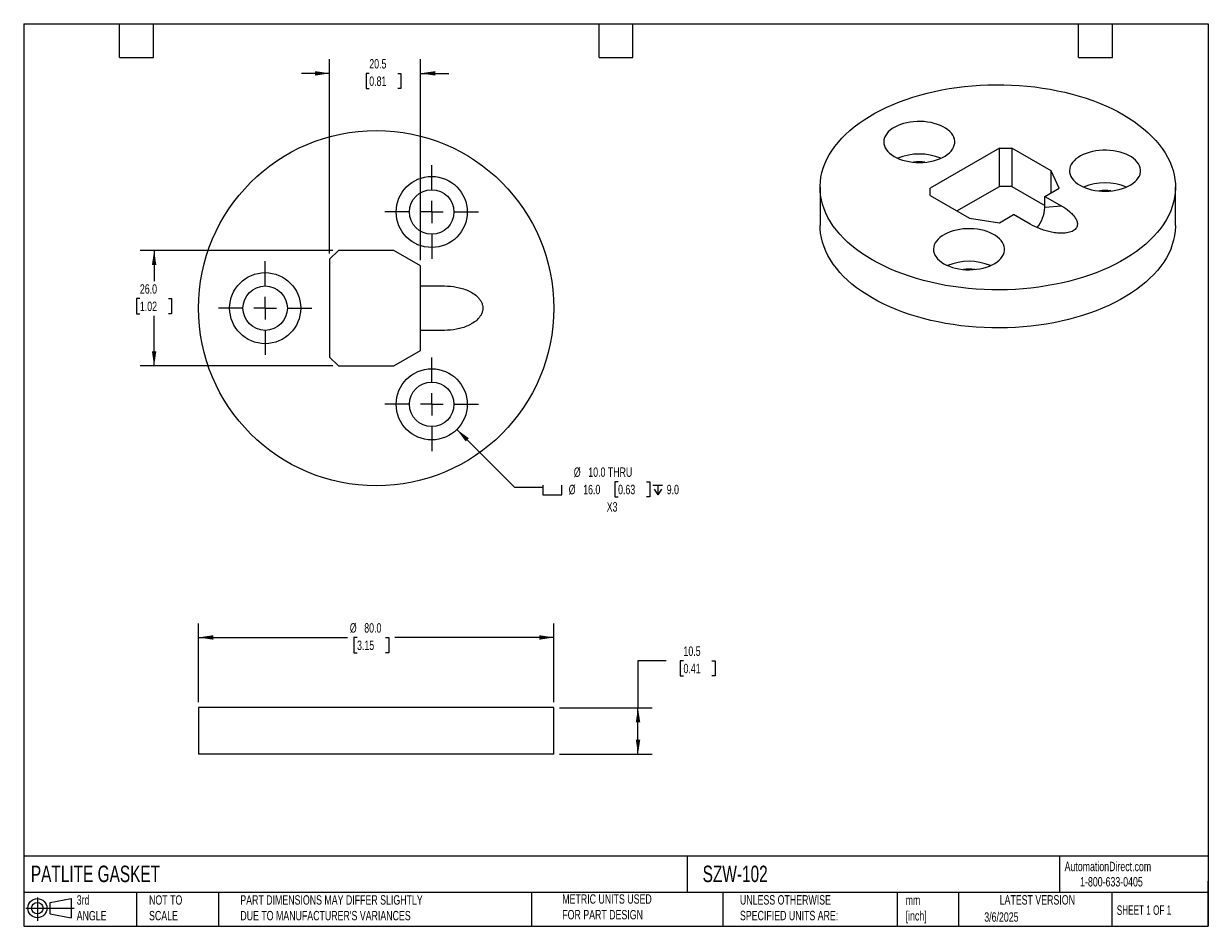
# Model space of a CAD drawing. Header units: millimetres. Extents: x 6 to 273, y 6 to 210.
import ezdxf

# ---------------------------------------------------------------- set-up
doc = ezdxf.new("R2010")
doc.units = ezdxf.units.MM
doc.linetypes.add('SLD-Center', pattern=[19.05, 15.24, -1.27, 1.27, -1.27])
doc.linetypes.add('SLD-Solid', pattern=[0])
doc.layers.add('CENTER', color=40, linetype='SLD-Center')
doc.layers.add('SLD-DEFPOINTS', color=7, linetype='Continuous')
doc.layers.add('DIMENSIONS', color=140, linetype='SLD-Solid', lineweight=25)
doc.layers.add('TEXT', color=140, linetype='SLD-Solid', lineweight=25)
doc.styles.add('SLDTEXTSTYLE0', font='TXT', dxfattribs={"width": 0.7})
doc.styles.add('SLDTEXTSTYLE1', font='TXT', dxfattribs={"width": 0.65})
doc.dimstyles.new('SLDDIMSTYLE0', dxfattribs={"dimtxt": 2.158008, "dimasz": 3.302, "dimexe": 0, "dimexo": 0.0625, "dimgap": 0.539502, "dimtad": 0, "dimtih": 1, "dimtoh": 1, "dimrnd": 1e-09, "dimzin": 12, "dimdsep": 46, "dimtxsty": 'SLDTEXTSTYLE0', "dimsah": 1, "dimcen": 0.09, "dimadec": 0, "dimazin": 3, "dimtfac": 1, "dimtofl": 0, "dimtmove": 0, "dimatfit": 3, "dimfxl": 0, "dimfrac": 2, "dimtolj": 1, "dimtzin": 12, "dimarcsym": 0})
doc.dimstyles.new('SLDDIMSTYLE1', dxfattribs={"dimtxt": 2.158008, "dimasz": 3.302, "dimexe": 0, "dimexo": 0.0625, "dimgap": 0.539502, "dimtad": 0, "dimtih": 1, "dimtoh": 1, "dimrnd": 1e-09, "dimzin": 4, "dimdsep": 46, "dimtxsty": 'SLDTEXTSTYLE0', "dimsah": 1, "dimcen": 0.09, "dimadec": 0, "dimazin": 1, "dimtfac": 1, "dimtofl": 0, "dimtmove": 0, "dimatfit": 3, "dimfxl": 0, "dimfrac": 2, "dimtolj": 1, "dimtzin": 12, "dimarcsym": 0})
doc.dimstyles.new('SLDDIMSTYLE2', dxfattribs={"dimtxt": 2.158008, "dimasz": 3.302, "dimexe": 0, "dimexo": 0.0625, "dimgap": 0.539502, "dimtad": 0, "dimtih": 1, "dimtoh": 1, "dimrnd": 1e-09, "dimzin": 12, "dimdsep": 46, "dimtxsty": 'SLDTEXTSTYLE0', "dimsah": 1, "dimcen": 0.09, "dimadec": 0, "dimazin": 3, "dimtfac": 1, "dimtmove": 0, "dimatfit": 0, "dimfxl": 0, "dimfrac": 2, "dimtolj": 1, "dimtzin": 12, "dimarcsym": 0})
doc.dimstyles.new('SLDDIMSTYLE3', dxfattribs={"dimtxt": 2.158008, "dimasz": 3.302, "dimexe": 0, "dimexo": 0.0625, "dimgap": 0.539502, "dimtad": 0, "dimtih": 1, "dimtoh": 1, "dimrnd": 1e-09, "dimzin": 4, "dimdsep": 46, "dimtxsty": 'SLDTEXTSTYLE0', "dimsah": 1, "dimcen": 0, "dimadec": 0, "dimazin": 1, "dimtfac": 1, "dimtofl": 0, "dimtmove": 0, "dimatfit": 3, "dimfxl": 0, "dimfrac": 2, "dimtolj": 1, "dimtzin": 12, "dimarcsym": 0})

# ---------------------------------------------------------------- blocks, each defined once
blk = doc.blocks.new('Block11')
at = {"color": 7, "linetype": 'SLD-Solid', "lineweight": 18}
for p, q in [((0, 2.88), (10.87, 2.88)), ((2.59, 5.31), (2.59, 0)), ((5.48, 4.17), (10.18, 5.03)), ((5.48, 1.6), (5.48, 4.17)), ((10.18, 5.03), (10.18, 0.73)), ((5.48, 1.6), (10.18, 0.73))]:
    blk.add_line(p, q, dxfattribs=at)
for radius in [2.15, 1.29]:
    blk.add_circle((2.59, 2.88), radius, dxfattribs=at)
blk = doc.blocks.new('Block12')
at = {"layer": 'SLD-DEFPOINTS'}
blk.add_blockref('Block11', (0, 0), dxfattribs=at)
blk = doc.blocks.new('_D')
at = {"layer": 'DIMENSIONS'}
for p, q in [((151, 66.14), (144.65, 66.14)), ((144.65, 66.14), (144.65, 55.57)), ((154.89, 66.14), (154.17, 66.14)), ((154.17, 66.14), (154.17, 62.71)), ((161.31, 66.14), (162.03, 66.14)), ((162.03, 66.14), (162.03, 62.71)), ((154.17, 62.71), (154.89, 62.71)), ((162.03, 62.71), (161.31, 62.71)), ((126.99, 55.57), (147.83, 55.57)), ((144.65, 45.07), (144.65, 55.57)), ((126.99, 45.07), (147.83, 45.07))]:
    blk.add_line(p, q, dxfattribs=at)
for points in [[(144.65, 55.57), (144.15, 52.27), (145.16, 52.27)], [(144.65, 45.07), (145.16, 48.37), (144.15, 48.37)]]:
    blk.add_solid(points, dxfattribs=at)
at = {"layer": 'DIMENSIONS', "char_height": 2.117, "attachment_point": 1, "style": 'SLDTEXTSTYLE0'}
for s, insert in [('10.5', (154.89, 69.35)), ('0.41', (154.89, 65.44))]:
    blk.add_mtext(s, dxfattribs=dict(at, insert=insert))
blk = doc.blocks.new('_D_1')
at = {"layer": 'DIMENSIONS'}
for p, q in [((45.72, 56.84), (45.72, 74.55)), ((125.72, 56.84), (125.72, 74.55)), ((45.72, 71.38), (79.28, 71.38)), ((81.4, 71.38), (80.67, 71.38)), ((80.67, 71.38), (80.67, 67.95)), ((87.81, 71.38), (88.53, 71.38)), ((88.53, 71.38), (88.53, 67.95)), ((125.72, 71.38), (89.92, 71.38)), ((80.67, 67.95), (81.4, 67.95)), ((88.53, 67.95), (87.81, 67.95))]:
    blk.add_line(p, q, dxfattribs=at)
for points in [[(45.72, 71.38), (49.02, 70.87), (49.02, 71.88)], [(125.72, 71.38), (122.41, 71.88), (122.41, 70.87)]]:
    blk.add_solid(points, dxfattribs=at)
at = {"layer": 'DIMENSIONS', "char_height": 2.117, "attachment_point": 1, "style": 'SLDTEXTSTYLE0'}
for s, insert in [('%%c', (79.77, 74.59)), ('80.0', (83.02, 74.59)), ('3.15', (81.4, 70.67))]:
    blk.add_mtext(s, dxfattribs=dict(at, insert=insert))
blk = doc.blocks.new('_D_2')
at = {"layer": 'DIMENSIONS'}
for p, q in [((75.22, 157.78), (75.22, 201.54)), ((95.72, 156.28), (95.72, 201.54)), ((75.22, 198.37), (68.87, 198.37)), ((84.15, 198.37), (83.43, 198.37)), ((83.43, 198.37), (83.43, 194.94)), ((90.56, 198.37), (91.29, 198.37)), ((91.29, 198.37), (91.29, 194.94)), ((95.72, 198.37), (102.07, 198.37)), ((83.43, 194.94), (84.15, 194.94)), ((91.29, 194.94), (90.56, 194.94))]:
    blk.add_line(p, q, dxfattribs=at)
for points in [[(75.22, 198.37), (71.91, 198.87), (71.91, 197.86)], [(95.72, 198.37), (99.02, 197.86), (99.02, 198.87)]]:
    blk.add_solid(points, dxfattribs=at)
at = {"layer": 'DIMENSIONS', "char_height": 2.117, "attachment_point": 1, "style": 'SLDTEXTSTYLE0'}
for s, insert in [('20.5', (84.15, 201.58)), ('0.81', (84.15, 197.67))]:
    blk.add_mtext(s, dxfattribs=dict(at, insert=insert))
blk = doc.blocks.new('_D_3')
at = {"layer": 'DIMENSIONS'}
for p, q in [((75.95, 158.51), (32.54, 158.51)), ((35.72, 158.51), (35.72, 151.59)), ((32.51, 147.68), (31.78, 147.68)), ((31.78, 147.68), (31.78, 144.25)), ((38.92, 147.68), (39.65, 147.68)), ((39.65, 147.68), (39.65, 144.25)), ((31.78, 144.25), (32.51, 144.25)), ((39.65, 144.25), (38.92, 144.25)), ((35.72, 132.51), (35.72, 143.77)), ((75.95, 132.51), (32.54, 132.51))]:
    blk.add_line(p, q, dxfattribs=at)
for points in [[(35.72, 158.51), (35.21, 155.21), (36.22, 155.21)], [(35.72, 132.51), (36.22, 135.81), (35.21, 135.81)]]:
    blk.add_solid(points, dxfattribs=at)
at = {"layer": 'DIMENSIONS', "char_height": 2.117, "attachment_point": 1, "style": 'SLDTEXTSTYLE0'}
for s, insert in [('26.0', (32.51, 150.89)), ('1.02', (32.51, 146.98))]:
    blk.add_mtext(s, dxfattribs=dict(at, insert=insert))
blk = doc.blocks.new('SW_SYMBOL_HOLE_SPOT')
at = {"layer": 'DIMENSIONS', "color": 0}
for p, q in [((0, 875), (0, 75)), ((0, 75), (1600, 75)), ((1600, 75), (1600, 875))]:
    blk.add_line(p, q, dxfattribs=at)
blk = doc.blocks.new('SW_SYMBOL_HOLE_DEPTH')
at = {"layer": 'DIMENSIONS', "color": 0}
for p, q in [((0, 875), (800, 875)), ((100, 555), (400, 75)), ((400, 875), (400, 75)), ((700, 555), (400, 75))]:
    blk.add_line(p, q, dxfattribs=at)
blk = doc.blocks.new('_D_4')
at = {"layer": 'DIMENSIONS'}
for p, q in [((103.87, 118.2), (116.87, 105.21)), ((116.87, 105.21), (123.22, 105.21)), ((140.17, 106.44), (139.44, 106.44)), ((139.44, 106.44), (139.44, 103.01)), ((146.58, 106.44), (147.3, 106.44)), ((147.3, 106.44), (147.3, 103.01)), ((139.44, 103.01), (140.17, 103.01)), ((147.3, 103.01), (146.58, 103.01))]:
    blk.add_line(p, q, dxfattribs=at)
blk.add_solid([(103.87, 118.2), (105.85, 115.51), (106.57, 116.23)], dxfattribs=at)
at = {"layer": 'DIMENSIONS', "xscale": 0.002688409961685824, "yscale": 0.002688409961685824, "zscale": 0.002688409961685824}
for name, p in [('SW_SYMBOL_HOLE_SPOT', (123.22, 103.3)), ('SW_SYMBOL_HOLE_DEPTH', (148.03, 103.3))]:
    blk.add_blockref(name, p, dxfattribs=at)
at = {"layer": 'DIMENSIONS', "char_height": 2.117, "attachment_point": 1, "style": 'SLDTEXTSTYLE0'}
for s, insert in [('%%c', (130.2, 109.65)), ('10.0 THRU', (133.46, 109.65)), ('%%c', (129.05, 105.74)), ('16.0', (132.31, 105.74)), ('0.63', (140.17, 105.74)), ('9.0', (151.12, 105.74)), ('X3', (137.61, 101.83))]:
    blk.add_mtext(s, dxfattribs=dict(at, insert=insert))
blk = doc.blocks.new('SW_CENTERMARKSYMBOL_0')
at = {"layer": 'CENTER', "color": 0}
for p, q in [((0, 5.08), (0, 10.54)), ((-5.08, 0), (-10.54, 0)), ((0, 0), (-2.54, 0)), ((0, 0), (0, 2.54)), ((0, 0), (0, -2.54)), ((0, 0), (2.54, 0)), ((5.08, 0), (10.54, 0)), ((0, -5.08), (0, -10.54))]:
    blk.add_line(p, q, dxfattribs=at)
blk = doc.blocks.new('SW_CENTERMARKSYMBOL_1')
at = {"layer": 'CENTER', "color": 0}
for p, q in [((0, 5.08), (0, 10.54)), ((-5.08, 0), (-10.54, 0)), ((0, 0), (-2.54, 0)), ((0, 0), (0, 2.54)), ((0, 0), (0, -2.54)), ((0, 0), (2.54, 0)), ((5.08, 0), (10.54, 0)), ((0, -5.08), (0, -10.54))]:
    blk.add_line(p, q, dxfattribs=at)
blk = doc.blocks.new('SW_CENTERMARKSYMBOL_2')
at = {"layer": 'CENTER', "color": 0}
for p, q in [((0, 5.08), (0, 10.54)), ((-5.08, 0), (-10.54, 0)), ((0, 0), (-2.54, 0)), ((0, 0), (0, 2.54)), ((0, 0), (0, -2.54)), ((0, 0), (2.54, 0)), ((5.08, 0), (10.54, 0)), ((0, -5.08), (0, -10.54))]:
    blk.add_line(p, q, dxfattribs=at)

msp = doc.modelspace()

# ---------------------------------------------------------------- linework, layer by layer
for p, q in [((226.007, 181.493), (210.45, 172.512)), ((226.007, 181.493), (228.835, 181.493)), ((226.007, 172.919), (226.007, 181.493)), ((237.674, 176.39), (228.835, 181.493)), ((228.835, 181.493), (228.835, 172.919)), ((239.442, 172.512), (237.674, 176.39)), ((237.674, 171.492), (237.674, 176.39)), ((185.653, 172.716), (185.653, 164.143)), ((210.45, 170.879), (210.45, 172.512)), ((210.45, 170.879), (219.289, 165.777)), ((216.462, 167.409), (226.007, 172.919)), ((228.835, 172.919), (226.007, 172.919)), ((228.835, 172.919), (236.26, 168.633)), ((236.26, 170.675), (239.442, 172.512)), ((265.653, 164.143), (265.653, 172.716)), ((236.26, 170.675), (240.036, 168.496)), ((236.26, 168.158), (236.26, 170.675)), ((240.036, 168.496), (236.26, 168.158)), ((219.289, 165.777), (226.007, 164.756)), ((226.007, 164.756), (229.189, 166.593)), ((232.965, 164.414), (229.189, 166.593)), ((75.215, 156.512), (77.215, 158.512)), ((89.715, 158.512), (77.215, 158.512)), ((95.715, 155.012), (89.715, 158.512)), ((75.215, 156.512), (75.215, 134.512)), ((95.715, 150.512), (95.715, 155.012)), ((95.715, 150.512), (101.055, 150.512)), ((95.715, 140.512), (95.715, 150.512)), ((95.715, 136.012), (95.715, 140.512)), ((101.055, 140.512), (95.715, 140.512)), ((77.215, 132.512), (75.215, 134.512)), ((89.715, 132.512), (95.715, 136.012)), ((77.215, 132.512), (89.715, 132.512)), ((45.715, 55.573), (45.715, 45.073)), ((125.715, 55.573), (45.715, 55.573)), ((125.715, 45.073), (125.715, 55.573)), ((125.715, 45.073), (45.715, 45.073))]:
    msp.add_line(p, q)
at = {"flags": 128}
for points in [[(253.937, 189.045), (255.161, 188.306), (256.327, 187.538), (257.432, 186.74), (258.476, 185.915), (259.455, 185.064), (260.368, 184.188), (261.213, 183.291), (261.988, 182.372), (262.692, 181.435), (263.324, 180.481), (263.882, 179.511), (264.366, 178.528), (264.773, 177.534), (265.104, 176.53), (265.357, 175.519), (265.533, 174.503), (265.631, 173.483), (265.651, 172.461), (265.592, 171.44), (265.455, 170.421), (265.24, 169.407), (264.948, 168.4), (264.579, 167.4), (264.133, 166.412), (263.613, 165.435), (263.018, 164.473), (262.349, 163.527), (261.609, 162.599), (260.799, 161.691), (259.92, 160.804), (258.973, 159.941), (257.962, 159.102), (256.887, 158.291), (255.751, 157.507), (254.556, 156.753), (253.305, 156.031), (251.999, 155.341), (250.642, 154.685), (249.236, 154.065), (247.784, 153.481), (246.288, 152.935), (244.753, 152.427), (243.179, 151.959), (241.572, 151.532), (239.933, 151.146), (238.266, 150.803), (236.575, 150.502), (234.862, 150.245), (233.131, 150.032), (231.386, 149.863), (229.629, 149.739), (227.864, 149.66), (226.096, 149.626), (224.326, 149.638), (222.559, 149.694), (220.798, 149.796), (219.046, 149.942), (217.308, 150.133), (215.586, 150.368), (213.883, 150.647), (212.204, 150.969), (210.55, 151.334), (208.927, 151.741), (207.336, 152.188), (205.781, 152.676), (204.265, 153.203), (202.791, 153.768), (201.361, 154.371), (199.979, 155.009), (198.648, 155.682), (197.369, 156.388), (196.146, 157.126), (194.98, 157.895), (193.874, 158.693), (192.831, 159.518), (191.852, 160.369), (190.939, 161.244), (190.094, 162.142), (189.318, 163.061), (188.614, 163.998), (187.982, 164.952), (187.424, 165.922), (186.941, 166.905), (186.533, 167.899), (186.203, 168.902), (185.949, 169.914), (185.773, 170.93), (185.675, 171.95), (185.656, 172.972), (185.714, 173.993), (185.851, 175.012), (186.066, 176.026), (186.358, 177.033), (186.728, 178.032), (187.173, 179.021), (187.694, 179.998), (188.289, 180.96), (188.957, 181.906), (189.697, 182.834), (190.508, 183.742), (191.387, 184.629), (192.333, 185.492), (193.345, 186.331), (194.419, 187.142), (195.555, 187.926), (196.75, 188.679), (198.002, 189.402), (199.307, 190.092), (200.664, 190.747), (202.07, 191.368), (203.522, 191.952), (205.018, 192.498), (206.554, 193.006), (208.127, 193.473), (209.735, 193.901), (211.374, 194.286), (213.04, 194.63), (214.732, 194.93), (216.445, 195.188), (218.175, 195.401), (219.921, 195.57), (221.677, 195.694), (223.442, 195.773), (225.211, 195.806), (226.98, 195.795), (228.747, 195.739), (230.508, 195.637), (232.26, 195.491), (233.999, 195.3), (235.721, 195.065), (237.423, 194.786), (239.103, 194.463), (240.756, 194.099), (242.379, 193.692), (243.97, 193.244), (245.525, 192.757), (247.041, 192.23), (248.516, 191.664), (249.945, 191.062), (251.327, 190.424), (252.659, 189.751), (253.937, 189.045)], [(202.319, 179.656), (202.91, 179.347), (203.552, 179.074), (204.237, 178.838), (204.96, 178.644), (205.713, 178.492), (206.488, 178.384), (207.278, 178.321), (208.075, 178.304), (208.871, 178.332), (209.658, 178.407), (210.429, 178.526), (211.175, 178.689), (211.889, 178.893), (212.564, 179.138), (213.194, 179.421), (213.772, 179.738), (214.292, 180.087), (214.749, 180.464), (215.139, 180.866), (215.458, 181.288), (215.703, 181.726), (215.871, 182.176), (215.96, 182.634), (215.97, 183.094), (215.9, 183.553), (215.752, 184.005), (215.527, 184.447), (215.226, 184.873), (214.853, 185.28), (214.412, 185.664), (213.907, 186.02), (213.343, 186.346), (212.726, 186.637), (212.062, 186.892), (211.356, 187.107), (210.618, 187.281), (209.853, 187.411), (209.069, 187.496), (208.275, 187.537), (207.477, 187.531), (206.685, 187.479), (205.905, 187.382), (205.146, 187.241), (204.415, 187.057), (203.719, 186.832), (203.066, 186.568), (202.461, 186.268), (201.912, 185.934), (201.422, 185.57), (200.998, 185.181), (200.643, 184.768), (200.361, 184.338), (200.155, 183.893), (200.026, 183.439), (199.976, 182.979), (200.006, 182.519), (200.115, 182.063), (200.302, 181.615), (200.566, 181.181), (200.903, 180.763), (201.31, 180.368), (201.784, 179.997), (202.319, 179.656)], [(244.144, 173.186), (244.736, 172.877), (245.378, 172.604), (246.063, 172.369), (246.786, 172.174), (247.539, 172.022), (248.314, 171.914), (249.104, 171.851), (249.901, 171.834), (250.697, 171.862), (251.484, 171.937), (252.255, 172.056), (253, 172.219), (253.715, 172.424), (254.39, 172.669), (255.02, 172.951), (255.597, 173.269), (256.118, 173.617), (256.575, 173.995), (256.965, 174.396), (257.284, 174.818), (257.529, 175.256), (257.697, 175.707), (257.786, 176.164), (257.796, 176.624), (257.726, 177.083), (257.578, 177.535), (257.352, 177.977), (257.052, 178.403), (256.679, 178.811), (256.238, 179.194), (255.733, 179.551), (255.169, 179.876), (254.552, 180.168), (253.887, 180.422), (253.182, 180.637), (252.444, 180.811), (251.679, 180.941), (250.895, 181.027), (250.1, 181.067), (249.303, 181.061), (248.51, 181.009), (247.731, 180.913), (246.972, 180.771), (246.241, 180.587), (245.545, 180.362), (244.892, 180.098), (244.287, 179.798), (243.738, 179.464), (243.248, 179.101), (242.824, 178.711), (242.469, 178.299), (242.187, 177.868), (241.98, 177.423), (241.852, 176.969), (241.802, 176.509), (241.832, 176.049), (241.941, 175.593), (242.128, 175.146), (242.391, 174.711), (242.728, 174.294), (243.136, 173.898), (243.609, 173.527), (244.144, 173.186)], [(265.653, 164.143), (265.651, 163.887), (265.592, 162.866), (265.455, 161.848), (265.24, 160.833), (264.948, 159.826), (264.579, 158.827), (264.133, 157.838), (263.613, 156.861), (263.018, 155.899), (262.349, 154.953), (261.609, 154.025), (260.799, 153.117), (259.92, 152.23), (258.973, 151.367), (257.962, 150.529), (256.887, 149.717), (255.751, 148.933), (254.556, 148.18), (253.305, 147.457), (251.999, 146.768), (250.642, 146.112), (249.236, 145.491), (247.784, 144.907), (246.288, 144.361), (244.753, 143.854), (243.179, 143.386), (241.572, 142.958), (239.933, 142.573), (238.266, 142.229), (236.575, 141.929), (234.862, 141.671), (233.131, 141.458), (231.386, 141.29), (229.629, 141.166), (227.864, 141.087), (226.096, 141.053), (224.326, 141.064), (222.559, 141.12), (220.798, 141.222), (219.046, 141.368), (217.308, 141.559), (215.586, 141.795), (213.883, 142.074), (212.204, 142.396), (210.55, 142.76), (208.927, 143.167), (207.336, 143.615), (205.781, 144.102), (204.265, 144.629), (202.791, 145.195), (201.361, 145.797), (199.979, 146.435), (198.648, 147.108), (197.369, 147.815), (196.146, 148.553), (194.98, 149.322), (193.874, 150.119), (192.831, 150.944), (191.852, 151.796), (190.939, 152.671), (190.094, 153.568), (189.318, 154.487), (188.614, 155.424), (187.982, 156.378), (187.424, 157.348), (186.941, 158.331), (186.533, 159.325), (186.203, 160.329), (185.949, 161.34), (185.773, 162.356), (185.675, 163.377), (185.653, 164.143)], [(213.526, 155.51), (214.117, 155.201), (214.759, 154.928), (215.445, 154.693), (216.167, 154.498), (216.92, 154.346), (217.695, 154.238), (218.485, 154.175), (219.282, 154.158), (220.078, 154.187), (220.866, 154.261), (221.636, 154.38), (222.382, 154.543), (223.096, 154.748), (223.771, 154.993), (224.401, 155.275), (224.979, 155.593), (225.499, 155.942), (225.957, 156.319), (226.347, 156.72), (226.666, 157.142), (226.91, 157.581), (227.078, 158.031), (227.167, 158.488), (227.177, 158.949), (227.108, 159.407), (226.959, 159.86), (226.734, 160.301), (226.433, 160.728), (226.061, 161.135), (225.62, 161.518), (225.115, 161.875), (224.551, 162.2), (223.933, 162.492), (223.269, 162.746), (222.564, 162.962), (221.825, 163.135), (221.06, 163.265), (220.276, 163.351), (219.482, 163.391), (218.684, 163.385), (217.892, 163.334), (217.112, 163.237), (216.353, 163.096), (215.622, 162.912), (214.926, 162.686), (214.273, 162.422), (213.669, 162.122), (213.119, 161.788), (212.63, 161.425), (212.205, 161.035), (211.85, 160.623), (211.568, 160.192), (211.362, 159.747), (211.233, 159.293), (211.183, 158.834), (211.213, 158.373), (211.322, 157.917), (211.509, 157.47), (211.773, 157.035), (212.11, 156.618), (212.517, 156.222), (212.991, 155.852), (213.526, 155.51)]]:
    msp.add_lwpolyline(points, dxfattribs=at)
for centre, radius in [((85.715, 145.512), 40), ((98.215, 167.163), 8), ((98.215, 167.163), 5), ((60.715, 145.512), 8), ((60.715, 145.512), 5), ((98.215, 123.862), 8), ((98.215, 123.862), 5)]:
    msp.add_circle(centre, radius)
for centre, radius, start, end in [((207.976, 167.522), 12.687, 67.54304, 112.45696), ((207.976, 169.93), 8.53, 81.36419, 98.63581), ((249.801, 161.052), 12.687, 67.54304, 112.45696), ((249.801, 163.46), 8.53, 81.36419, 98.63581), ((228.597, 168.511), 7.671, 320.5053, 357.36086), ((219.183, 143.377), 12.687, 67.54304, 112.45696), ((219.183, 145.784), 8.53, 81.36419, 98.63581)]:
    msp.add_arc(centre, radius, start, end)
for points in [[(240.036, 168.496), (240.681, 168.123), (241.26, 167.723), (242.021, 167.078), (242.256, 166.856), (242.685, 166.394), (242.879, 166.153), (243.205, 165.662), (243.339, 165.41), (243.526, 164.892), (243.577, 164.631), (243.567, 164.237), (243.549, 164.104), (243.475, 163.843), (243.42, 163.715), (243.268, 163.466), (243.169, 163.344), (242.931, 163.12), (242.792, 163.017), (242.468, 162.829), (242.286, 162.746), (241.898, 162.608), (241.688, 162.55), (241.257, 162.462), (241.036, 162.43), (240.585, 162.387), (240.354, 162.375), (239.669, 162.368), (239.218, 162.398), (238.546, 162.478), (238.324, 162.511), (237.887, 162.586), (237.673, 162.628), (237.038, 162.768), (236.628, 162.878), (235.826, 163.124), (235.434, 163.262), (234.307, 163.705), (233.61, 164.041), (232.965, 164.414)], [(101.055, 150.512), (101.968, 150.512), (102.868, 150.431), (104.195, 150.18), (104.634, 150.074), (105.503, 149.812), (105.935, 149.654), (106.768, 149.283), (107.17, 149.069), (107.937, 148.567), (108.294, 148.283), (108.769, 147.793), (108.918, 147.617), (109.186, 147.245), (109.304, 147.05), (109.501, 146.637), (109.581, 146.418), (109.687, 145.976), (109.715, 145.751), (109.716, 145.292), (109.689, 145.062), (109.584, 144.617), (109.506, 144.398), (109.31, 143.985), (109.192, 143.79), (108.927, 143.418), (108.777, 143.241), (108.301, 142.749), (107.946, 142.466), (107.373, 142.089), (107.175, 141.971), (106.775, 141.755), (106.571, 141.655), (105.952, 141.377), (105.527, 141.221), (104.657, 140.957), (104.212, 140.849), (102.872, 140.594), (101.968, 140.512), (101.055, 140.512)]]:
    msp.add_open_spline(points, degree=3, knots=[0, 0, 0, 0, 0.125, 0.125, 0.1875, 0.1875, 0.25, 0.25, 0.3125, 0.3125, 0.375, 0.375, 0.40625, 0.40625, 0.4375, 0.4375, 0.46875, 0.46875, 0.5, 0.5, 0.53125, 0.53125, 0.5625, 0.5625, 0.59375, 0.59375, 0.625, 0.625, 0.6875, 0.6875, 0.71875, 0.71875, 0.75, 0.75, 0.8125, 0.8125, 0.875, 0.875, 1, 1, 1, 1])
at = {"layer": 'TEXT'}
for p, q in [((6.35, 209.55), (273.05, 209.55)), ((6.35, 209.55), (6.35, 6.35)), ((27.94, 201.93), (27.94, 209.55)), ((35.56, 201.93), (35.56, 209.55)), ((135.89, 201.93), (135.89, 209.55)), ((143.51, 201.93), (143.51, 209.55)), ((243.84, 201.93), (243.84, 209.55)), ((251.46, 201.93), (251.46, 209.55)), ((273.05, 209.55), (273.05, 6.35)), ((27.94, 201.93), (35.56, 201.93)), ((135.89, 201.93), (143.51, 201.93)), ((243.84, 201.93), (251.46, 201.93)), ((273.05, 22.126), (6.35, 22.126)), ((155.759, 22.126), (155.759, 13.97)), ((239.575, 22.126), (239.575, 13.97)), ((273.05, 6.35), (273.05, 16.51)), ((273.05, 13.97), (6.35, 13.97)), ((31.75, 13.97), (31.75, 6.35)), ((50.212, 13.97), (50.212, 6.35)), ((120.646, 13.97), (120.646, 6.35)), ((163.78, 13.97), (163.78, 6.35)), ((203.024, 13.97), (203.024, 6.35)), ((216.812, 13.97), (216.812, 6.35)), ((251.349, 13.97), (251.349, 6.35)), ((6.35, 6.35), (273.05, 6.35))]:
    msp.add_line(p, q, dxfattribs=at)

# ---------------------------------------------------------------- block references
at = {"layer": 'CENTER'}
for name, p in [('SW_CENTERMARKSYMBOL_1', (98.215, 167.163)), ('SW_CENTERMARKSYMBOL_0', (60.715, 145.512)), ('SW_CENTERMARKSYMBOL_2', (98.215, 123.862))]:
    msp.add_blockref(name, p, dxfattribs=at)
at = {"layer": 'SLD-DEFPOINTS'}
msp.add_blockref('Block12', (6.838, 7.554), dxfattribs=at)

# ---------------------------------------------------------------- texts
at = {"layer": 'TEXT'}
for s, insert, char_height, attachment_point, style in [('PATLITE GASKET', (7.966, 20.006), 3.70417, 1, 'SLDTEXTSTYLE0'), ('SZW-102', (159.208, 20.006), 3.7042, 1, 'SLDTEXTSTYLE0'), ('AutomationDirect.com', (240.695, 20.877), 2.11667, 1, 'SLDTEXTSTYLE0'), ('1-800-633-0405', (244.192, 17.437), 2.11667, 1, 'SLDTEXTSTYLE0'), ('3rd^JANGLE', (18.282, 13.338), 2.1167, 1, 'SLDTEXTSTYLE0'), ('NOT TO^JSCALE', (34.575, 13.338), 2.11667, 1, 'SLDTEXTSTYLE0'), ("PART DIMENSIONS MAY DIFFER SLIGHTLY ^JDUE TO MANUFACTURER'S VARIANCES", (55.119, 13.341), 2.11667, 1, 'SLDTEXTSTYLE0'), ('METRIC UNITS USED ^JFOR PART DESIGN', (127.604, 13.556), 2.11667, 1, 'SLDTEXTSTYLE0'), ('UNLESS OTHERWISE ^JSPECIFIED UNITS ARE:', (167.608, 13.361), 2.11667, 1, 'SLDTEXTSTYLE0'), ('LATEST VERSION', (234.552, 13.364), 2.11667, 2, 'SLDTEXTSTYLE0'), ('mm^J[inch]', (204.907, 13.297), 2.1167, 1, 'SLDTEXTSTYLE0'), ('SHEET 1 OF 1', (252.441, 11.051), 2.11667, 1, 'SLDTEXTSTYLE1'), ('3/6/2025', (222.613, 9.497), 2.1167, 1, 'SLDTEXTSTYLE0')]:
    msp.add_mtext(s, dxfattribs=dict(at, insert=insert, char_height=char_height, attachment_point=attachment_point, style=style))

# ---------------------------------------------------------------- dimensions: what is measured, and where the dimension line sits
at = {"layer": 'DIMENSIONS'}
dim = msp.add_linear_dim(base=(95.715, 198.367), p1=(75.215, 156.512), p2=(95.715, 155.012), dimstyle='SLDDIMSTYLE2', dxfattribs=at)
dim.commit()
dim.dimension.update_dxf_attribs({"geometry": '_D_2', "text_midpoint": (87.357, 198.367), "dimtype": 160})
for base, p1, p2, dimstyle, picture, middle in [((35.715, 132.512), (77.215, 158.512), (77.215, 132.512), 'SLDDIMSTYLE1', '_D_3', (35.715, 147.681)), ((144.654, 55.573), (125.715, 45.073), (125.715, 55.573), 'SLDDIMSTYLE0', '_D', (144.654, 66.142))]:
    dim = msp.add_linear_dim(base=base, p1=p1, p2=p2, angle=90, dimstyle=dimstyle, dxfattribs=at)
    dim.commit()
    dim.dimension.update_dxf_attribs({"geometry": picture, "text_midpoint": middle, "dimtype": 160})
dim = msp.add_diameter_dim_2p(p1=(92.559, 129.519), p2=(103.872, 118.205), text='%%c10.0 THRU\\P{\\fGDT;v}<>{\\fGDT;x}9.0\\PX3', dimstyle='SLDDIMSTYLE3', dxfattribs=at)
dim.commit()
dim.dimension.update_dxf_attribs({"geometry": '_D_4', "text_midpoint": (139.475, 104.728), "dimtype": 163})
dim = msp.add_linear_dim(base=(45.715, 71.376), p1=(125.715, 55.573), p2=(45.715, 55.573), text='%%c<>', dimstyle='SLDDIMSTYLE1', dxfattribs=at)
dim.commit()
dim.dimension.update_dxf_attribs({"geometry": '_D_1', "text_midpoint": (84.602, 71.376), "dimtype": 160})

doc.saveas('drawing.dxf')
